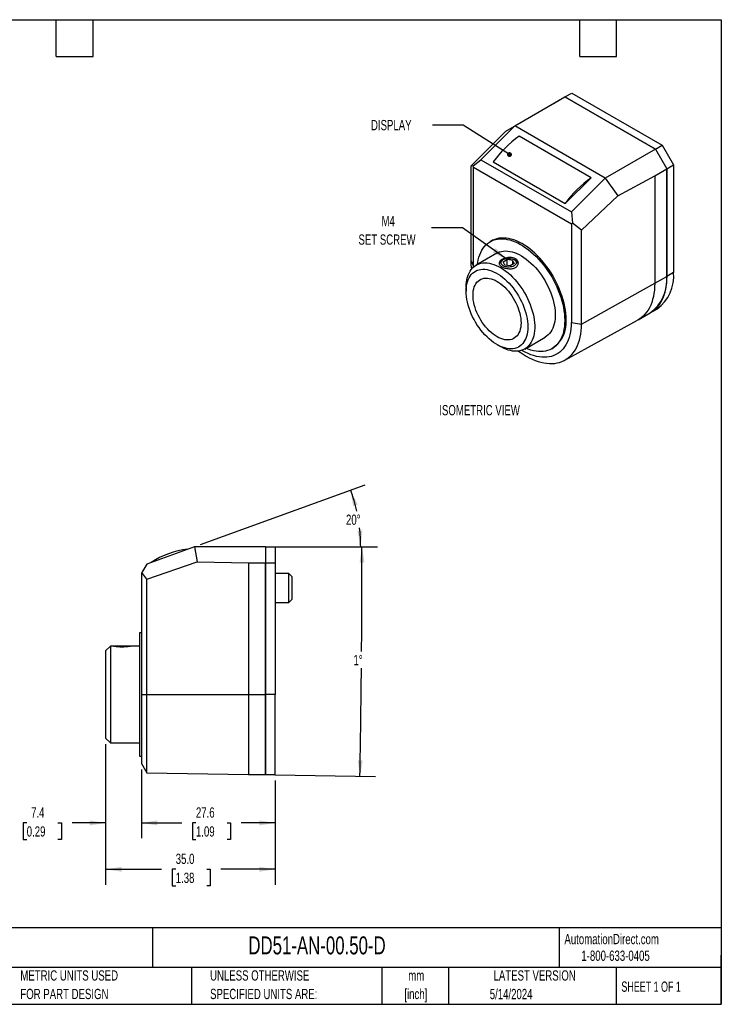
# Model space of a CAD drawing. Header units: millimetres. Extents: x 6 to 273, y 6 to 210.
# Tile 2 of 2: x 128 to 273, y 6 to 210. Entities that reach past the tile are written whole.
import ezdxf

# ---------------------------------------------------------------- set-up
doc = ezdxf.new("R2010")
doc.units = ezdxf.units.MM
doc.layers.add('DIMENSIONS', color=140, linetype='Continuous', lineweight=25)
doc.layers.add('TEXT', color=140, linetype='Continuous', lineweight=25)
doc.styles.add('SLDTEXTSTYLE0', font='TXT', dxfattribs={"width": 0.7})
doc.styles.add('SLDTEXTSTYLE1', font='TXT', dxfattribs={"width": 0.65})
doc.dimstyles.new('SLDDIMSTYLE0', dxfattribs={"dimtxt": 2.158008, "dimasz": 3.302, "dimexe": 0, "dimexo": 0.0625, "dimgap": 0.539502, "dimtad": 0, "dimtih": 1, "dimtoh": 1, "dimrnd": 1e-09, "dimzin": 12, "dimdsep": 46, "dimtxsty": 'SLDTEXTSTYLE0', "dimsah": 1, "dimcen": 0.09, "dimadec": 0, "dimazin": 3, "dimtfac": 1, "dimtmove": 0, "dimatfit": 0, "dimfxl": 0, "dimfrac": 2, "dimtolj": 1, "dimtzin": 12, "dimarcsym": 0})
doc.dimstyles.new('SLDDIMSTYLE1', dxfattribs={"dimtxt": 2.158008, "dimasz": 3.302, "dimexe": 0, "dimexo": 0.0625, "dimgap": 0.539502, "dimtad": 0, "dimtih": 1, "dimtoh": 1, "dimrnd": 1e-09, "dimzin": 12, "dimdsep": 46, "dimtxsty": 'SLDTEXTSTYLE0', "dimsah": 1, "dimcen": 0.09, "dimadec": 0, "dimazin": 3, "dimtfac": 1, "dimtofl": 0, "dimtmove": 0, "dimatfit": 3, "dimfxl": 0, "dimfrac": 2, "dimtolj": 1, "dimtzin": 12, "dimarcsym": 0})
doc.dimstyles.new('SLDDIMSTYLE2', dxfattribs={"dimtxt": 2.158008, "dimasz": 3.302, "dimexe": 0, "dimexo": 0.0625, "dimgap": 0.539502, "dimtad": 0, "dimtih": 1, "dimtoh": 1, "dimrnd": 1e-09, "dimzin": 4, "dimdsep": 46, "dimtxsty": 'SLDTEXTSTYLE0', "dimsah": 1, "dimcen": 0.09, "dimadec": 0, "dimazin": 1, "dimtfac": 1, "dimtofl": 0, "dimtmove": 0, "dimatfit": 3, "dimfxl": 0, "dimfrac": 2, "dimtolj": 1, "dimtzin": 12, "dimarcsym": 0})
doc.dimstyles.new('SLDDIMSTYLE5', dxfattribs={"dimtxt": 0.18, "dimasz": 3.302, "dimexe": 0, "dimexo": 0.0625, "dimgap": 0, "dimtad": 0, "dimtih": 1, "dimtoh": 1, "dimdec": 0, "dimrnd": 1e-09, "dimzin": 0, "dimdsep": 46, "dimtxsty": 'Standard', "dimsah": 1, "dimcen": 0.09, "dimadec": 0, "dimazin": 0, "dimtfac": 3.302, "dimtdec": 0, "dimtofl": 0, "dimtmove": 0, "dimatfit": 3, "dimfxl": 0, "dimfrac": 2, "dimtolj": 1, "dimtzin": 0, "dimarcsym": 0})
doc.dimstyles.new('SLDDIMSTYLE6', dxfattribs={"dimtxt": 0.18, "dimasz": 1.016, "dimexe": 0, "dimexo": 0.0625, "dimgap": 0, "dimtad": 0, "dimtih": 1, "dimtoh": 1, "dimdec": 0, "dimrnd": 1e-09, "dimzin": 0, "dimdsep": 46, "dimtxsty": 'Standard', "dimblk1": 'DOT', "dimblk2": 'DOT', "dimsah": 1, "dimcen": 0.09, "dimadec": 0, "dimazin": 0, "dimtfac": 1.016, "dimtdec": 0, "dimtofl": 0, "dimtmove": 0, "dimatfit": 3, "dimldrblk": 'DOT', "dimfxl": 0, "dimfrac": 2, "dimtolj": 1, "dimtzin": 0, "dimarcsym": 0})
doc.dimstyles.new('SLDDIMSTYLE8', dxfattribs={"dimtxt": 2.158008, "dimasz": 3.302, "dimexe": 0, "dimexo": 0.0625, "dimgap": 0.539502, "dimtad": 0, "dimtih": 1, "dimtoh": 1, "dimdec": 4, "dimzin": 12, "dimdsep": 46, "dimtxsty": 'SLDTEXTSTYLE0', "dimsah": 1, "dimcen": 0.09, "dimadec": 0, "dimazin": 3, "dimtfac": 1, "dimtdec": 0, "dimtofl": 0, "dimtmove": 0, "dimatfit": 3, "dimfxl": 0, "dimfrac": 2, "dimtolj": 1, "dimtzin": 12, "dimarcsym": 0})

# ---------------------------------------------------------------- blocks, each defined once
blk = doc.blocks.new('_Dot')
at = {"color": 0, "linetype": 'ByBlock', "lineweight": -2}
blk.add_line((-0.5, 0), (-1, 0), dxfattribs=at)
at = {"color": 0, "linetype": 'ByBlock', "const_width": 0.5}
blk.add_lwpolyline([(-0.25, 0, 1), (0.25, 0, 1)], format="xyb", close=True, dxfattribs=at)
blk = doc.blocks.new('_D_11')
at = {"layer": 'TEXT'}
for p, q in [((180.34, 100.78), (202.12, 100.78)), ((176.83, 53.76), (201.7, 53.33))]:
    blk.add_line(p, q, dxfattribs=at)
for start, end in [(359.54364, 0), (359, 359.47129)]:
    blk.add_arc((-2517.07, 100.78), 2716.01, start, end, dxfattribs=at)
for points in [[(198.94, 100.78), (198.43, 97.48), (199.45, 97.48)], [(198.53, 53.38), (199.09, 56.67), (198.08, 56.69)]]:
    blk.add_solid(points, dxfattribs=at)
at = {"layer": 'TEXT', "insert": (197.18, 78.45), "char_height": 2.117, "attachment_point": 1, "style": 'SLDTEXTSTYLE0'}
blk.add_mtext('1°', dxfattribs=at)
blk = doc.blocks.new('_D_12')
at = {"layer": 'TEXT'}
for p, q in [((165.64, 101.22), (199.59, 113.57)), ((182.33, 100.78), (201.84, 100.78))]:
    blk.add_line(p, q, dxfattribs=at)
for start, end in [(12.3853, 20), (0, 6.5601)]:
    blk.add_arc((164.45, 100.78), 34.22, start, end, dxfattribs=at)
for points in [[(196.6, 112.48), (197.1, 109.18), (198.07, 109.48)], [(198.67, 100.78), (199.01, 104.1), (198, 104.06)]]:
    blk.add_solid(points, dxfattribs=at)
at = {"layer": 'TEXT', "insert": (195.64, 107.42), "char_height": 2.117, "attachment_point": 1, "style": 'SLDTEXTSTYLE0'}
blk.add_mtext('20°', dxfattribs=at)
blk = doc.blocks.new('_D_13')
at = {"layer": 'TEXT'}
for p, q in [((153.46, 54.78), (153.46, 40.61)), ((181.06, 52.51), (181.06, 40.61)), ((153.46, 43.78), (161.77, 43.78)), ((164.69, 43.78), (163.97, 43.78)), ((163.97, 43.78), (163.97, 40.35)), ((171.1, 43.78), (171.83, 43.78)), ((171.83, 43.78), (171.83, 40.35)), ((181.06, 43.78), (174.03, 43.78)), ((163.97, 40.35), (164.69, 40.35)), ((171.83, 40.35), (171.1, 40.35))]:
    blk.add_line(p, q, dxfattribs=at)
for points in [[(153.46, 43.78), (156.76, 43.27), (156.76, 44.29)], [(181.06, 43.78), (177.76, 44.29), (177.76, 43.27)]]:
    blk.add_solid(points, dxfattribs=at)
at = {"layer": 'TEXT', "char_height": 2.117, "attachment_point": 1, "style": 'SLDTEXTSTYLE0'}
for s, insert in [('27.6', (164.69, 46.99)), ('1.09', (164.69, 43.08))]:
    blk.add_mtext(s, dxfattribs=dict(at, insert=insert))
blk = doc.blocks.new('_D_14')
at = {"layer": 'TEXT'}
for p, q in [((146.06, 60.01), (146.06, 31.04)), ((181.06, 52.51), (181.06, 31.04)), ((146.06, 34.21), (157.59, 34.21)), ((160.52, 34.21), (159.79, 34.21)), ((159.79, 34.21), (159.79, 30.78)), ((166.93, 34.21), (167.65, 34.21)), ((167.65, 34.21), (167.65, 30.78)), ((181.06, 34.21), (169.85, 34.21)), ((159.79, 30.78), (160.52, 30.78)), ((167.65, 30.78), (166.93, 30.78))]:
    blk.add_line(p, q, dxfattribs=at)
for points in [[(146.06, 34.21), (149.36, 33.71), (149.36, 34.72)], [(181.06, 34.21), (177.76, 34.72), (177.76, 33.71)]]:
    blk.add_solid(points, dxfattribs=at)
at = {"layer": 'TEXT', "char_height": 2.117, "attachment_point": 1, "style": 'SLDTEXTSTYLE0'}
for s, insert in [('35.0', (160.52, 37.43)), ('1.38', (160.52, 33.51))]:
    blk.add_mtext(s, dxfattribs=dict(at, insert=insert))
blk = doc.blocks.new('_D_15')
at = {"layer": 'TEXT'}
for p, q in [((146.06, 60.01), (146.06, 40.61)), ((153.46, 54.78), (153.46, 40.61)), ((129.79, 43.78), (129.07, 43.78)), ((129.07, 43.78), (129.07, 40.35)), ((136.2, 43.78), (136.93, 43.78)), ((136.93, 43.78), (136.93, 40.35)), ((146.06, 43.78), (139.13, 43.78)), ((153.46, 43.78), (159.81, 43.78)), ((129.07, 40.35), (129.79, 40.35)), ((136.93, 40.35), (136.2, 40.35))]:
    blk.add_line(p, q, dxfattribs=at)
for points in [[(146.06, 43.78), (142.76, 44.29), (142.76, 43.27)], [(153.46, 43.78), (156.76, 43.27), (156.76, 44.29)]]:
    blk.add_solid(points, dxfattribs=at)
at = {"layer": 'TEXT', "char_height": 2.117, "attachment_point": 1, "style": 'SLDTEXTSTYLE0'}
for s, insert in [('7.4', (130.69, 46.99)), ('0.29', (129.79, 43.08))]:
    blk.add_mtext(s, dxfattribs=dict(at, insert=insert))

msp = doc.modelspace()

# ---------------------------------------------------------------- linework, layer by layer
for p, q in [((230.47239, 187.6298), (240.80964, 193.59737)), ((238.45498, 192.25394), (240.78843, 193.60145)), ((240.78843, 193.60145), (242.20264, 194.41786)), ((240.78843, 193.60145), (259.45605, 182.82486)), ((259.44898, 182.83711), (240.80964, 193.59737)), ((242.20264, 194.41786), (260.87026, 183.64127)), ((238.45498, 192.23805), (238.45498, 192.25394)), ((223.46431, 180.6609), (230.41939, 187.5992)), ((228.60531, 186.55154), (230.41939, 187.5992)), ((230.41939, 187.5992), (230.47239, 187.6298)), ((249.11173, 176.86954), (230.47239, 187.6298)), ((228.60531, 186.55154), (221.39006, 179.30935)), ((246.17954, 176.92889), (231.3303, 185.50117)), ((259.45605, 182.82486), (260.87026, 183.64127)), ((260.87026, 183.64127), (263.20371, 179.59961)), ((259.44898, 182.83711), (249.11173, 176.86954)), ((259.45605, 182.82486), (261.7895, 178.7832)), ((221.85716, 179.37041), (221.39006, 179.30935)), ((221.39006, 179.30935), (221.39006, 159.90156)), ((221.85716, 179.37041), (223.46431, 180.6609)), ((221.90674, 179.1063), (221.85716, 179.37041)), ((221.90674, 179.1063), (242.13387, 167.42943)), ((221.90674, 158.70524), (221.90674, 179.1063)), ((223.46431, 180.6609), (242.13193, 169.88432)), ((226.01459, 180.19829), (240.86383, 171.62601)), ((261.7895, 178.7832), (263.20371, 179.59961)), ((263.20371, 179.59961), (263.20371, 157.3897)), ((240.86383, 171.62601), (246.17954, 176.92889)), ((249.08701, 176.82261), (242.13193, 169.88432)), ((249.11173, 176.86954), (249.08701, 176.82261)), ((249.08701, 176.82261), (251.6778, 173.23207)), ((251.6778, 173.23207), (259.31463, 177.33816)), ((259.31463, 177.33816), (261.79657, 178.77096)), ((259.31463, 177.33816), (259.31463, 155.15275)), ((261.7895, 178.7832), (261.7895, 156.57329)), ((261.79657, 156.58554), (261.79657, 178.77096)), ((244.20619, 166.13787), (251.6778, 173.23207)), ((242.13193, 169.88432), (242.33274, 167.5501)), ((242.33274, 167.5501), (242.13387, 167.42943)), ((242.13387, 167.42943), (242.13387, 147.02837)), ((244.20619, 166.13787), (242.33274, 167.5501)), ((244.20619, 146.73009), (244.20619, 166.13787)), ((225.64582, 163.90076), (225.36298, 163.73748)), ((226.73787, 161.35584), (222.49523, 158.90662)), ((221.39006, 159.90156), (221.90674, 158.70524)), ((221.90674, 158.70524), (221.95946, 158.67481)), ((221.96022, 158.52322), (221.95946, 158.67481)), ((228.08119, 160.03221), (227.77744, 159.8568)), ((228.07652, 159.56376), (228.89302, 160.03511)), ((228.37538, 158.91988), (228.07652, 159.56376)), ((229.49074, 158.74735), (228.37538, 158.91988)), ((230.00838, 159.86258), (228.89302, 160.03511)), ((228.89302, 158.83981), (228.89302, 160.03511)), ((230.30723, 159.2187), (229.49074, 158.74735)), ((230.00838, 159.86258), (230.30723, 159.2187)), ((230.00838, 159.86258), (230.00838, 159.04617)), ((230.60632, 159.8568), (230.30257, 160.03221)), ((259.31463, 155.15275), (261.7895, 156.58146)), ((263.20371, 157.3897), (261.7895, 156.57329)), ((261.7895, 156.58146), (261.79657, 156.58554)), ((227.77744, 154.84295), (227.8743, 154.78702)), ((227.77766, 154.84282), (227.86329, 154.79622)), ((244.20619, 146.73009), (259.31463, 155.15275)), ((220.42375, 154.32817), (220.42375, 153.51176)), ((255.8967, 147.59014), (258.37157, 149.01885)), ((258.37157, 149.01885), (259.78578, 149.83526)), ((240.764, 139.27889), (255.79422, 147.53244)), ((242.08115, 147.0588), (242.13387, 147.02837)), ((242.13387, 147.02837), (244.20619, 146.73009)), ((255.8967, 147.59014), (255.79422, 147.53244)), ((226.78668, 142.48966), (227.49367, 142.08139)), ((232.49442, 141.58564), (236.73706, 144.03487)), ((238.11194, 141.65323), (238.39479, 141.81651)), ((164.39521, 100.76154), (154.55925, 97.18154)), ((164.45016, 100.78154), (164.39521, 100.76154)), ((164.39521, 100.76154), (164.94442, 97.64682)), ((179.05925, 100.78154), (164.45016, 100.78154)), ((179.05925, 100.78154), (181.05925, 100.78154)), ((179.05925, 100.78154), (179.05925, 97.48154)), ((181.05925, 100.78154), (181.05925, 97.48154)), ((154.55925, 94.05983), (164.94442, 97.64682)), ((164.94442, 97.64682), (175.55925, 97.46154)), ((154.55925, 97.18154), (153.56481, 95.45913)), ((175.55925, 97.46154), (179.06925, 97.46154)), ((175.55925, 97.46154), (175.55925, 70.29154)), ((179.05925, 97.48154), (181.05925, 97.48154)), ((179.05925, 97.48154), (179.05925, 70.28154)), ((179.06925, 70.29154), (179.06925, 97.46154)), ((181.05925, 97.48154), (181.05925, 70.28154)), ((153.56481, 95.45913), (153.45925, 95.27628)), ((153.45925, 95.27628), (153.45925, 70.29154)), ((154.55925, 94.05983), (153.56481, 95.45913)), ((154.55925, 70.29154), (154.55925, 94.05983)), ((183.85925, 95.28154), (181.05925, 95.28154)), ((184.55925, 94.58154), (183.85925, 95.28154)), ((183.85925, 89.28154), (183.85925, 95.28154)), ((184.55925, 89.98154), (184.55925, 94.58154)), ((183.85925, 89.28154), (184.55925, 89.98154)), ((181.05925, 89.28154), (183.85925, 89.28154)), ((153.45925, 83.03154), (153.05925, 83.03154)), ((153.05925, 83.03154), (153.05925, 70.28154)), ((147.05925, 80.28154), (146.05925, 79.28154)), ((146.05925, 79.28154), (146.05925, 61.28154)), ((147.46415, 80.28154), (147.05925, 80.28154)), ((147.05925, 80.28154), (147.05925, 60.28154)), ((147.88875, 80.28154), (147.82285, 80.21564)), ((151.02975, 80.28154), (147.88875, 80.28154)), ((151.09584, 80.21544), (151.02975, 80.28154)), ((153.05925, 80.28154), (151.45211, 80.28154)), ((153.05925, 70.28154), (153.05925, 57.53154)), ((153.45925, 70.29154), (153.45925, 56.05335)), ((153.45925, 70.29154), (154.55925, 70.29154)), ((154.55925, 70.29154), (175.55925, 70.29154)), ((175.55925, 70.29154), (179.05925, 70.29154)), ((175.55925, 70.29154), (175.55925, 53.78154)), ((179.05925, 53.78154), (179.05925, 70.29154)), ((179.05925, 70.29154), (179.06925, 70.29154)), ((181.05925, 70.28154), (179.05925, 70.28154)), ((179.05925, 70.28154), (179.05925, 53.78154)), ((181.05925, 53.78154), (181.05925, 70.28154)), ((146.05925, 61.28154), (147.05925, 60.28154)), ((147.05925, 60.28154), (153.05925, 60.28154)), ((153.05925, 57.53154), (153.45925, 57.53154)), ((153.45925, 56.05335), (154.55925, 54.14809)), ((154.55925, 54.1481), (175.55925, 53.78154)), ((175.55925, 53.78154), (179.05925, 53.78154)), ((179.05925, 53.78154), (181.05925, 53.78154))]:
    msp.add_line(p, q)
at = {"flags": 128}
for points in [[(222.78272, 159.07259), (222.82649, 159.42111), (222.92656, 159.98772), (223.05941, 160.52721), (223.22454, 161.03756), (223.42134, 161.51687), (223.64907, 161.96337), (223.9069, 162.37539), (224.19386, 162.7514), (224.50887, 163.09), (224.85078, 163.38994), (225.21831, 163.65008), (225.61009, 163.86948), (226.02466, 164.04731), (226.46049, 164.1829), (226.91595, 164.27577), (227.38934, 164.32555), (227.87891, 164.33207), (228.38283, 164.2953), (228.89923, 164.21537), (229.42619, 164.09259), (229.96175, 163.92741), (230.50392, 163.72045), (231.05067, 163.47248), (231.59998, 163.18441), (232.1498, 162.85732), (232.69808, 162.49243), (233.24279, 162.0911), (233.7819, 161.65481), (234.31341, 161.18519), (234.83533, 160.68399), (235.34573, 160.15307), (235.84271, 159.5944), (236.32442, 159.01008), (236.78906, 158.40226), (237.2349, 157.77321), (237.6603, 157.12527), (238.06367, 156.46085), (238.4435, 155.78242), (238.79838, 155.09251), (239.127, 154.39368), (239.42813, 153.68854), (239.70064, 152.9797), (239.94354, 152.2698), (240.1559, 151.56148), (240.33695, 150.85739), (240.48601, 150.16013), (240.60252, 149.4723), (240.68606, 148.79646), (240.73631, 148.13512), (240.75307, 147.49075)], [(241.03592, 147.65404), (241.01915, 148.29841), (240.9689, 148.95974), (240.88537, 149.63558), (240.76885, 150.32341), (240.61979, 151.02067), (240.43875, 151.72477), (240.22638, 152.43308), (239.98349, 153.14298), (239.71097, 153.85182), (239.40984, 154.55697), (239.08122, 155.25579), (238.72634, 155.9457), (238.34651, 156.62413), (237.94315, 157.28855), (237.51775, 157.93649), (237.0719, 158.56554), (236.60726, 159.17336), (236.12555, 159.75768), (235.62858, 160.31635), (235.11818, 160.84727), (234.59625, 161.34847), (234.06475, 161.81809), (233.52564, 162.25438), (232.98092, 162.65571), (232.43264, 163.0206), (231.88282, 163.34769), (231.33351, 163.63576), (230.78676, 163.88373), (230.24459, 164.0907), (229.70904, 164.25587), (229.18208, 164.37865), (228.66567, 164.45858), (228.16175, 164.49535), (227.67218, 164.48883), (227.19879, 164.43905), (226.74333, 164.34619), (226.30751, 164.21059), (225.89293, 164.03276), (225.64582, 163.90076)], [(226.73787, 161.35584), (226.95782, 161.47211), (227.32872, 161.62444), (227.72064, 161.73422), (228.13169, 161.80092), (228.55993, 161.82423), (229.00332, 161.80404), (229.45973, 161.74045), (229.92699, 161.63374), (230.40289, 161.48445), (230.88514, 161.29326), (231.37145, 161.06111), (231.85951, 160.78909), (232.34699, 160.4785), (232.83156, 160.13082), (233.31092, 159.7477), (233.78278, 159.33098), (234.2449, 158.88263), (234.69506, 158.4048), (235.13113, 157.89977), (235.55103, 157.36993), (235.95276, 156.81781), (236.33439, 156.24605), (236.69412, 155.65737), (237.03023, 155.05457), (237.34112, 154.44053), (237.6253, 153.81818), (237.88143, 153.19047), (238.10827, 152.5604), (238.30476, 151.93098), (238.46995, 151.3052), (238.60306, 150.68604), (238.70345, 150.07646), (238.77064, 149.47936), (238.80432, 148.89759), (238.80432, 148.33391), (238.77064, 147.79102), (238.70345, 147.2715), (238.60306, 146.77782), (238.46995, 146.31235), (238.30476, 145.87729), (238.10827, 145.47473), (237.88143, 145.10657), (237.6253, 144.77458), (237.34112, 144.48033), (237.03023, 144.22524), (236.73706, 144.03487)], [(220.42375, 154.32817), (220.4406, 154.88179), (220.49107, 155.41331), (220.57491, 155.92021), (220.69173, 156.40007), (220.84096, 156.8506), (221.02191, 157.26966), (221.2337, 157.65525), (221.47533, 158.00554), (221.74565, 158.31884), (222.04336, 158.59368), (222.36705, 158.82873), (222.71518, 159.02289), (223.08608, 159.17522), (223.478, 159.28499), (223.88905, 159.3517), (224.31729, 159.37501), (224.76068, 159.35482), (225.21709, 159.29122), (225.68435, 159.18452), (226.16025, 159.03522), (226.6425, 158.84404), (227.12881, 158.61189), (227.61687, 158.33986), (228.10435, 158.02927), (228.58892, 157.68159), (229.06828, 157.29848), (229.54014, 156.88175), (230.00226, 156.43341), (230.45242, 155.95558), (230.88849, 155.45054), (231.30839, 154.9207), (231.71012, 154.36859), (232.09175, 153.79683), (232.45148, 153.20814), (232.78759, 152.60535), (233.09848, 151.99131), (233.38266, 151.36895), (233.63879, 150.74124), (233.86563, 150.11118), (234.06212, 149.48175), (234.22731, 148.85597), (234.36042, 148.23682), (234.46081, 147.62724), (234.528, 147.03014), (234.56168, 146.44836), (234.56168, 145.88468), (234.528, 145.34179), (234.46081, 144.82227), (234.36042, 144.3286), (234.22731, 143.86312), (234.06212, 143.42807), (233.86563, 143.0255), (233.63879, 142.65735), (233.38266, 142.32536), (233.09848, 142.03111), (232.78759, 141.77601), (232.45148, 141.56128), (232.09175, 141.38793), (231.71012, 141.2568), (231.30839, 141.16851), (230.88849, 141.12347), (230.45242, 141.12191), (230.00226, 141.16383), (229.54014, 141.24903), (229.06828, 141.37711), (228.58892, 141.54745), (228.10435, 141.75924), (227.61687, 142.01148), (227.49367, 142.08139)], [(228.08137, 158.75014), (227.9054, 158.87121), (227.76852, 159.00807), (227.67489, 159.15658), (227.62735, 159.31221), (227.62735, 159.47025), (227.67489, 159.62588), (227.76852, 159.77439), (227.9054, 159.91125), (228.08137, 160.03231), (228.29108, 160.1339), (228.52816, 160.21292), (228.7854, 160.26697), (229.055, 160.29441), (229.32876, 160.29441), (229.59835, 160.26697), (229.8556, 160.21292), (230.09268, 160.1339), (230.30239, 160.03231), (230.47836, 159.91125), (230.61523, 159.77439), (230.70886, 159.62588), (230.7564, 159.47025), (230.7564, 159.31221), (230.70886, 159.15658), (230.61523, 159.00807), (230.47836, 158.87121), (230.30239, 158.75014), (230.09268, 158.64856), (229.8556, 158.56954), (229.59835, 158.51549), (229.32876, 158.48805), (229.055, 158.48805), (228.7854, 158.51549), (228.52816, 158.56954), (228.29108, 158.64856), (228.08137, 158.75014)], [(220.42375, 153.51176), (220.44073, 154.0384), (220.49157, 154.54262), (220.57601, 155.02174), (220.69358, 155.4732), (220.84367, 155.89459), (221.02548, 156.28367), (221.23803, 156.63836), (221.48019, 156.95677), (221.75066, 157.23719), (222.04801, 157.47814), (222.37065, 157.67832), (222.71686, 157.83667), (223.08479, 157.95234), (223.47247, 158.02472), (223.87784, 158.05342), (224.29874, 158.03828), (224.73292, 157.9794), (225.17806, 157.87707), (225.63179, 157.73186), (226.09168, 157.54452), (226.55529, 157.31607), (227.02014, 157.04772), (227.48375, 156.7409), (227.94365, 156.39725), (228.39737, 156.0186), (228.84251, 155.60698), (229.27669, 155.16457), (229.69759, 154.69375), (230.10296, 154.19702), (230.49064, 153.67703), (230.85857, 153.13656), (231.20478, 152.57849), (231.52742, 152.00579), (231.82477, 151.42153), (232.09525, 150.82882), (232.3374, 150.23083), (232.54995, 149.63073), (232.73176, 149.03175), (232.88185, 148.43706), (232.99942, 147.84985), (233.08386, 147.27325), (233.1347, 146.71032), (233.15168, 146.16409), (233.1347, 145.63746), (233.08386, 145.13324), (232.99942, 144.65412), (232.88185, 144.20266), (232.73176, 143.78126), (232.54995, 143.39218), (232.3374, 143.03749), (232.09525, 142.71909), (231.82477, 142.43866), (231.52742, 142.19772), (231.20478, 141.99754), (230.85857, 141.83919), (230.49064, 141.72351), (230.10296, 141.65114), (229.69759, 141.62244), (229.27669, 141.63757), (228.84251, 141.69646), (228.39737, 141.79878), (227.94365, 141.944), (227.48375, 142.13133), (227.02014, 142.35979), (226.55529, 142.62814), (226.09168, 142.93496), (225.63179, 143.27861), (225.17806, 143.65725), (224.73292, 144.06888), (224.29874, 144.51128), (223.87784, 144.9821), (223.47247, 145.47883), (223.08479, 145.99882), (222.71686, 146.5393), (222.37065, 147.09737), (222.04801, 147.67006), (221.75066, 148.25432), (221.48019, 148.84703), (221.23803, 149.44503), (221.02548, 150.04512), (220.84367, 150.64411), (220.69358, 151.23879), (220.57601, 151.826), (220.49157, 152.40261), (220.44073, 152.96553), (220.42375, 153.51176)], [(261.7895, 156.57329), (261.77239, 155.85376), (261.72111, 155.1561), (261.6358, 154.48235), (261.51673, 153.83448), (261.36423, 153.21441), (261.17876, 152.62394), (260.96085, 152.06482), (260.71116, 151.53867), (260.43041, 151.04705), (260.11942, 150.5914), (259.7791, 150.17304), (259.41047, 149.79322), (259.01458, 149.45303), (258.59262, 149.15349), (258.37157, 149.01885)], [(221.83797, 152.69536), (221.85487, 153.1576), (221.90548, 153.59717), (221.98943, 154.01106), (222.10616, 154.39644), (222.25487, 154.75069), (222.43454, 155.07137), (222.64395, 155.35631), (222.88167, 155.60355), (223.14607, 155.8114), (223.43534, 155.97845), (223.74752, 156.10355), (224.08046, 156.18586), (224.4319, 156.2248), (224.79942, 156.22011), (225.18054, 156.17182), (225.57262, 156.08027), (225.97301, 155.94607), (226.37897, 155.77016), (226.78772, 155.55371), (227.19646, 155.29823), (227.60242, 155.00544), (228.00281, 154.67735), (228.3949, 154.31621), (228.77601, 153.92448), (229.14353, 153.50483), (229.49497, 153.06013), (229.82791, 152.59342), (230.14009, 152.10788), (230.42936, 151.60685), (230.69376, 151.09372), (230.93148, 150.57202), (231.14089, 150.04531), (231.32056, 149.51718), (231.46927, 148.99123), (231.586, 148.47108), (231.66995, 147.96026), (231.72056, 147.46226), (231.73746, 146.9805), (231.72056, 146.51825), (231.66995, 146.07868), (231.586, 145.66479), (231.46927, 145.27941), (231.32056, 144.92517), (231.14089, 144.60448), (230.93148, 144.31955), (230.69376, 144.07231), (230.42936, 143.86445), (230.14009, 143.6974), (229.82791, 143.5723), (229.49497, 143.49), (229.14353, 143.45106), (228.77601, 143.45575), (228.3949, 143.50403), (228.00281, 143.59559), (227.60242, 143.72978), (227.19646, 143.9057), (226.78772, 144.12214), (226.37897, 144.37763), (225.97301, 144.67041), (225.57262, 144.9985), (225.18054, 145.35964), (224.79942, 145.75138), (224.4319, 146.17103), (224.08046, 146.61573), (223.74752, 147.08244), (223.43534, 147.56797), (223.14607, 148.06901), (222.88167, 148.58213), (222.64395, 149.10383), (222.43454, 149.63055), (222.25487, 150.15868), (222.10616, 150.68462), (221.98943, 151.20478), (221.90548, 151.7156), (221.85487, 152.21359), (221.83797, 152.69536)], [(259.31463, 155.15275), (259.29789, 154.43271), (259.24694, 153.73453), (259.16195, 153.06026), (259.04316, 152.41189), (258.89092, 151.7913), (258.70567, 151.20033), (258.48797, 150.64071), (258.23844, 150.11408), (257.95782, 149.62199), (257.64693, 149.16589), (257.30669, 148.7471), (256.9381, 148.36686), (256.54224, 148.02629), (256.12026, 147.72639), (255.8967, 147.59014)], [(231.23879, 141.15787), (231.56421, 140.92365), (232.18026, 140.51006), (232.79812, 140.13404), (233.41599, 139.79669), (234.03204, 139.49901), (234.64447, 139.24185), (235.25147, 139.02599), (235.85128, 138.85205), (236.44212, 138.72054), (237.02227, 138.63186), (237.59002, 138.58625), (238.1437, 138.58386), (238.68169, 138.6247), (239.20241, 138.70863), (239.70432, 138.83542), (240.18597, 139.00469), (240.64593, 139.21595), (241.08285, 139.46857), (241.49545, 139.76182), (241.88252, 140.09483), (242.24292, 140.46663), (242.5756, 140.87612), (242.87957, 141.32211), (243.15396, 141.80328), (243.39794, 142.31822), (243.61081, 142.86541), (243.79193, 143.44327), (243.94079, 144.05008), (244.05693, 144.68406), (244.14003, 145.34336), (244.18983, 146.02604), (244.20619, 146.73009)], [(242.08115, 147.0588), (242.06453, 146.39256), (242.01388, 145.74822), (241.9294, 145.12796), (241.81135, 144.53389), (241.66014, 143.968), (241.47629, 143.43223), (241.26041, 142.92838), (241.01324, 142.45816), (240.73561, 142.02317), (240.42847, 141.62487), (240.09285, 141.26461), (239.72989, 140.94363), (239.34082, 140.66299), (238.92695, 140.42366), (238.4897, 140.22644), (238.03054, 140.07201), (237.55102, 139.96088), (237.05277, 139.89343), (236.53748, 139.86988), (236.00689, 139.89033), (235.46279, 139.9547), (234.90704, 140.06277), (234.34152, 140.21418), (233.76813, 140.4084), (233.18882, 140.6448), (232.60555, 140.92256), (232.02031, 141.24074), (231.89485, 141.31407)], [(240.75307, 147.49075), (240.73631, 146.86575), (240.68606, 146.26242), (240.60252, 145.68303), (240.48601, 145.12973), (240.33695, 144.60457), (240.1559, 144.1095), (239.94354, 143.64638), (239.70064, 143.21692), (239.42813, 142.82272), (239.127, 142.46525), (238.79838, 142.14584), (238.4435, 141.86566), (238.06367, 141.62578), (237.6603, 141.42708), (237.2349, 141.27029), (236.78906, 141.15601), (236.32442, 141.08465), (235.84271, 141.05649), (235.34573, 141.07162), (234.83533, 141.13), (234.31341, 141.2314), (233.7819, 141.37544), (233.24279, 141.5616), (232.78191, 141.75161)], [(154.55925, 54.14809), (154.55925, 54.17177), (154.55925, 54.24274), (154.55925, 54.36079), (154.55925, 54.52558), (154.55925, 54.73662), (154.55925, 54.99329), (154.55925, 55.29484), (154.55925, 55.64038), (154.55925, 56.0289), (154.55925, 56.45926), (154.55925, 56.93019), (154.55925, 57.44032), (154.55925, 57.98814), (154.55925, 58.57205), (154.55925, 59.19033), (154.55925, 59.84117), (154.55925, 60.52266), (154.55925, 61.2328), (154.55925, 61.96949), (154.55925, 62.73059), (154.55925, 63.51385), (154.55925, 64.31698), (154.55925, 65.13762), (154.55925, 65.97336), (154.55925, 66.82175), (154.55925, 67.68029), (154.55925, 68.54646), (154.55925, 69.41773), (154.55925, 70.29154)]]:
    msp.add_lwpolyline(points, dxfattribs=at)
for centre, radius, start, end in [((244.74145, 166.74186), 23.06016, 125.5612229, 144.3003614), ((259.50293, 158.25755), 22.93756, 125.5106917, 144.3508926), ((238.26392, 159.92904), 16.87388, 180.0932831, 186.4510006), ((228.2528, 158.87451), 1.09127, 115.8237993, 162.7637553), ((230.1819, 158.92639), 1.02264, 10.1079981, 65.4793062), ((253.45957, 155.79251), 8.3672, 305.9481797, 5.4104928), ((254.87789, 156.60622), 8.36261, 305.9363135, 5.3758669), ((228.43694, 156.04832), 1.374, 219.6698656, 241.3263496), ((234.62516, 147.03828), 6.44026, 305.8257662, 5.4864142), ((164.61147, 84.07945), 16.25, 95.7499673, 124.2500327)]:
    msp.add_arc(centre, radius, start, end)
for points, knots in [([(227.43052, 158.83076), (227.36786, 158.89204), (227.31753, 158.95421), (227.24089, 159.08116), (227.21487, 159.14599), (227.1759, 159.33865), (227.20142, 159.46952), (227.3137, 159.65845), (227.36399, 159.72131), (227.48717, 159.84295), (227.55941, 159.90143), (227.72507, 160.01426), (227.81929, 160.06885), (228.02108, 160.16898), (228.12944, 160.21519), (228.47738, 160.34123), (228.73021, 160.40501), (229.12216, 160.4597), (229.25223, 160.47071), (229.51139, 160.47749), (229.64177, 160.47303), (229.89203, 160.44755), (230.0126, 160.42672), (230.24458, 160.36779), (230.35526, 160.3296), (230.65877, 160.19302), (230.83008, 160.06866), (231.01529, 159.85206), (231.06643, 159.77352), (231.14288, 159.61121), (231.16851, 159.52764), (231.19483, 159.35677), (231.19519, 159.26904), (231.17042, 159.09831), (231.14557, 159.0144), (231.03237, 158.7688), (230.90791, 158.62017), (230.6583, 158.43697), (230.56617, 158.38348), (230.36435, 158.29141), (230.25353, 158.25271), (230.02335, 158.19332), (229.90317, 158.17207), (229.65244, 158.14574), (229.52288, 158.14095), (229.13495, 158.14982), (228.86853, 158.18718), (228.49403, 158.27863), (228.37092, 158.31559), (228.13947, 158.39845), (228.03068, 158.44428), (227.82706, 158.54435), (227.7326, 158.59864), (227.56627, 158.71092), (227.49318, 158.76947), (227.43052, 158.83076)], [0, 0, 0, 0, 0.03125, 0.03125, 0.0625, 0.0625, 0.125, 0.125, 0.15625, 0.15625, 0.1875, 0.1875, 0.21875, 0.21875, 0.25, 0.25, 0.3125, 0.3125, 0.34375, 0.34375, 0.375, 0.375, 0.40625, 0.40625, 0.4375, 0.4375, 0.5, 0.5, 0.53125, 0.53125, 0.5625, 0.5625, 0.59375, 0.59375, 0.625, 0.625, 0.6875, 0.6875, 0.71875, 0.71875, 0.75, 0.75, 0.78125, 0.78125, 0.8125, 0.8125, 0.875, 0.875, 0.90625, 0.90625, 0.9375, 0.9375, 0.96875, 0.96875, 1, 1, 1, 1]), ([(151.45211, 80.28012), (151.45338, 80.28037), (151.45706, 80.2811), (151.40114, 80.26996), (151.29021, 80.2488), (151.1229, 80.21915), (150.91198, 80.18572), (150.65951, 80.15156), (150.3785, 80.12106), (150.07017, 80.09684), (149.74705, 80.08186), (149.4111, 80.07769), (149.07643, 80.08509), (148.74825, 80.10354), (148.44304, 80.13063), (148.16526, 80.16347), (147.92839, 80.19761), (147.73358, 80.22983), (147.58726, 80.25651), (147.49536, 80.2743), (147.45491, 80.2824), (147.46267, 80.28086), (147.46415, 80.28056)], [0, 0, 0, 0, 0.027926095, 0.081000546, 0.135676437, 0.188837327, 0.24354848, 0.295829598, 0.349570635, 0.401361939, 0.454620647, 0.507077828, 0.561099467, 0.614345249, 0.669190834, 0.722117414, 0.776560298, 0.828601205, 0.882093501, 0.933999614, 0.987399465, 1, 1, 1, 1])]:
    msp.add_open_spline(points, degree=3, knots=knots)
at = {"layer": 'TEXT'}
for p, q in [((6.35, 209.55), (273.05, 209.55)), ((135.89, 201.93), (135.89, 209.55)), ((143.51, 201.93), (143.51, 209.55)), ((243.84, 201.93), (243.84, 209.55)), ((251.46, 201.93), (251.46, 209.55)), ((273.05, 209.55), (273.05, 6.35)), ((135.89, 201.93), (143.51, 201.93)), ((243.84, 201.93), (251.46, 201.93)), ((273.05, 22.12611), (6.35, 22.12611)), ((155.7589, 22.12611), (155.7589, 13.97)), ((239.57538, 22.12611), (239.57538, 13.97)), ((273.05, 6.35), (273.05, 16.51)), ((273.05, 13.97), (6.35, 13.97)), ((163.78018, 13.97), (163.78018, 6.35)), ((203.0243, 13.97), (203.0243, 6.35)), ((216.8121, 13.97), (216.8121, 6.35)), ((251.34875, 13.97), (251.34875, 6.35)), ((6.35, 6.35), (273.05, 6.35))]:
    msp.add_line(p, q, dxfattribs=at)

# ---------------------------------------------------------------- texts
at = {"color": 179, "linetype": 'Continuous', "lineweight": 18, "char_height": 2.1166667, "attachment_point": 1, "style": 'SLDTEXTSTYLE0'}
for s, insert in [('AutomationDirect.com', (240.69496, 20.87653)), ('1-800-633-0405', (244.19158, 17.43702))]:
    msp.add_mtext(s, dxfattribs=dict(at, insert=insert))
at = {"layer": 'DIMENSIONS', "insert": (214.88536, 130.02287), "char_height": 2.1166667, "attachment_point": 1, "style": 'SLDTEXTSTYLE0'}
msp.add_mtext('ISOMETRIC VIEW', dxfattribs=at)
at = {"layer": 'TEXT'}
for s, insert, char_height, attachment_point, style in [('DISPLAY', (200.79357, 188.85603), 2.116667, 1, 'SLDTEXTSTYLE0'), ('M4', (204.33981, 169.05252), 2.116667, 2, 'SLDTEXTSTYLE0'), ('SET SCREW', (204.10438, 165.2303), 2.116667, 2, 'SLDTEXTSTYLE0'), ('ELESA POSITION INDICATOR, 4-DIGIT MECHANICAL, INCLINED UPPER, 00.50 COUNTS PER REVOLUTION,', (7.96573, 20.62023), 1.8520833, 1, 'SLDTEXTSTYLE0'), ('DD51-AN-00.50-D', (175.5018, 20.36438), 3.7041667, 1, 'SLDTEXTSTYLE0'), ('METRIC UNITS USED', (128.47837, 13.36399), 2.1166667, 1, 'SLDTEXTSTYLE0'), ('UNLESS OTHERWISE', (167.60791, 13.36399), 2.1166667, 1, 'SLDTEXTSTYLE0'), ('mm', (210.13037, 13.36129), 2.116667, 2, 'SLDTEXTSTYLE0'), ('LATEST VERSION', (234.55213, 13.36399), 2.1166667, 2, 'SLDTEXTSTYLE0'), ('SHEET 1 OF 1', (252.44129, 11.05149), 2.1166667, 1, 'SLDTEXTSTYLE1'), ('FOR PART DESIGN', (128.47837, 9.54177), 2.1166667, 1, 'SLDTEXTSTYLE0'), ('SPECIFIED UNITS ARE:', (167.60791, 9.54177), 2.1166667, 1, 'SLDTEXTSTYLE0'), ('[inch]', (210.04659, 9.53907), 2.116667, 2, 'SLDTEXTSTYLE0'), ('5/14/2024', (229.70149, 9.52754), 2.116667, 2, 'SLDTEXTSTYLE0')]:
    msp.add_mtext(s, dxfattribs=dict(at, insert=insert, char_height=char_height, attachment_point=attachment_point, style=style))

# ---------------------------------------------------------------- dimensions: what is measured, and where the dimension line sits
for base, line1, line2, picture, middle in [((198.61026, 102.73927), ((179.05925, 100.78154), (181.05925, 100.78154)), ((154.55925, 97.18154), (164.45016, 100.78154)), '_D_12', (198.20096, 106.40547)), ((198.69999, 64.54957), ((179.06925, 100.78154), (164.45016, 100.78154)), ((154.55925, 54.1481), (175.55925, 53.78154)), '_D_11', (198.84131, 77.43403))]:
    dim = msp.add_angular_dim_2l(base=base, line1=line1, line2=line2, dimstyle='SLDDIMSTYLE8', dxfattribs=at)
    dim.commit()
    dim.dimension.update_dxf_attribs({"geometry": picture, "text_midpoint": middle, "dimtype": 162})
for base, p1, p2, dimstyle, picture, middle in [((146.05925, 43.78154), (153.45925, 56.05335), (146.05925, 61.28154), 'SLDDIMSTYLE0', '_D_15', (132.99752, 43.78154)), ((146.05925, 34.21361), (181.05925, 53.78154), (146.05925, 61.28154), 'SLDDIMSTYLE2', '_D_14', (163.72344, 34.21361)), ((153.45925, 43.78154), (181.05925, 53.78154), (153.45925, 56.05335), 'SLDDIMSTYLE1', '_D_13', (167.89699, 43.78154))]:
    dim = msp.add_linear_dim(base=base, p1=p1, p2=p2, dimstyle=dimstyle, dxfattribs=at)
    dim.commit()
    dim.dimension.update_dxf_attribs({"geometry": picture, "text_midpoint": middle, "dimtype": 160})

# ---------------------------------------------------------------- leaders
for points, dimstyle in [([(229.36044, 181.71761), (219.82307, 187.79198), (213.47307, 187.79198)], 'SLDDIMSTYLE6'), ([(228.89302, 160.03511), (219.64616, 166.56411), (213.29616, 166.56411)], 'SLDDIMSTYLE5')]:
    msp.add_leader(points, dimstyle=dimstyle, dxfattribs=at)

doc.saveas('drawing.dxf')
